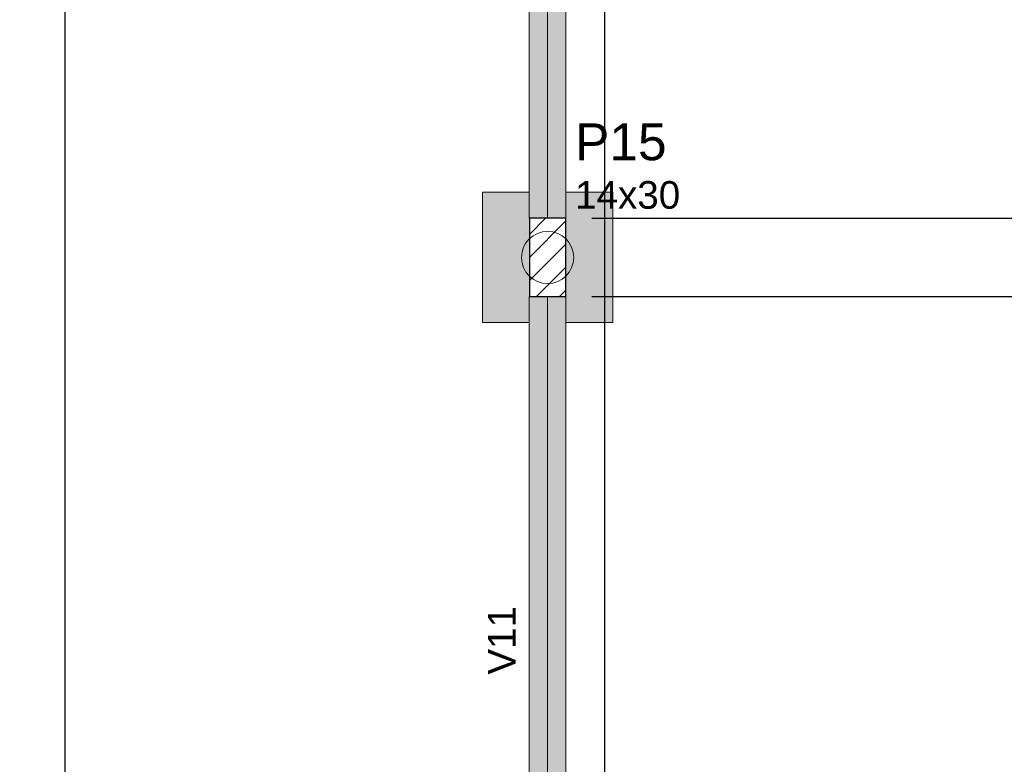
# Model space of a CAD drawing. Header units: millimetres. Extents: x 1434 to 2277, y -793 to -278.
# Tile 58 of 111: x 1690.3 to 1697.85, y -509.12 to -503.41. Entities that reach past the tile are written whole.
import ezdxf

# ---------------------------------------------------------------- set-up
doc = ezdxf.new("R2010")
doc.units = ezdxf.units.MM
for name, color, linetype, lineweight in [('FO-Cotas', 5, 'Continuous', 5), ('FO-Eixos', 5, 'Continuous', 5), ('FO-Estacas dos blocos', 1, 'Continuous', 20), ('FO-Hachura dos blocos', 43, 'Continuous', 5), ('FO-Hachura pilar que passa', 19, 'Continuous', 5), ('FO-Hachura viga', 43, 'Continuous', 5), ('FO-Pilares', 4, 'Continuous', 30), ('FO-Seção das fundações', 9, 'Continuous', 5), ('FO-Textos das vigas', 7, 'Continuous', 5), ('FO-Textos dos pilares', 7, 'Continuous', 5), ('FO-Vigas', 1, 'Continuous', 20)]:
    doc.layers.add(name, color=color, linetype=linetype, lineweight=lineweight)
doc.styles.add('ARIAL', font='arial.ttf')
doc.styles.get("Standard").update_dxf_attribs({"font": 'arial.ttf'})
doc.dimstyles.new('UM_50.000000', dxfattribs={"dimtxt": 0.18, "dimasz": 0.1, "dimexe": 0.1, "dimexo": 0.2, "dimgap": 0, "dimtad": 1, "dimtih": 1, "dimtoh": 1, "dimdec": 1, "dimlfac": 50, "dimzin": 0, "dimdsep": 46, "dimtxsty": 'Standard', "dimcen": 0.09, "dimdle": 0.1, "dimadec": 1, "dimazin": 2, "dimtfac": 1, "dimtdec": 4, "dimtofl": 0, "dimtmove": 0, "dimatfit": 3, "dimfxl": 1, "dimtolj": 1, "dimarcsym": 0})

# ---------------------------------------------------------------- blocks, each defined once
blk = doc.blocks.new('_Oblique')
at = {"color": 0, "linetype": 'ByBlock', "lineweight": -2}
blk.add_line((-0.5, -0.5), (0.5, 0.5), dxfattribs=at)
blk = doc.blocks.new('*D181')
at = {"layer": 'FO-Cotas', "color": 0, "lineweight": -2, "transparency": 16777216}
for p, q in [((1698.8209, -510.8998), (1698.8209, -505.4298)), ((1694.6881, -505.5298), (1698.9209, -505.5298)), ((1695.4181, -510.7998), (1698.9209, -510.7998))]:
    blk.add_line(p, q, dxfattribs=at)
at = {"layer": 'FO-Cotas', "color": 0, "lineweight": -2, "transparency": 16777216, "xscale": 0.1, "yscale": 0.1, "zscale": 0.1}
for p, rotation in [((1698.8209, -505.5298), 90), ((1698.8209, -510.7998), 270)]:
    blk.add_blockref('_Oblique', p, dxfattribs=dict(at, rotation=rotation))
at = {"layer": 'FO-Cotas', "color": 7, "transparency": 16777216, "insert": (1698.6091, -508.1648), "char_height": 0.2118, "attachment_point": 5, "rotation": 90, "style": 'ARIAL'}
blk.add_mtext('\\A1;263.5', dxfattribs=at)
blk = doc.blocks.new('*D182')
at = {"layer": 'FO-Cotas', "color": 0, "lineweight": -2, "transparency": 16777216}
for p, q in [((1698.8209, -505.6298), (1698.8209, -504.8298)), ((1694.6881, -504.9298), (1698.9209, -504.9298)), ((1694.6881, -505.5298), (1698.9209, -505.5298))]:
    blk.add_line(p, q, dxfattribs=at)
at = {"layer": 'FO-Cotas', "color": 0, "lineweight": -2, "transparency": 16777216, "xscale": 0.1, "yscale": 0.1, "zscale": 0.1}
for p, rotation in [((1698.8209, -504.9298), 90), ((1698.8209, -505.5298), 270)]:
    blk.add_blockref('_Oblique', p, dxfattribs=dict(at, rotation=rotation))
at = {"layer": 'FO-Cotas', "color": 7, "transparency": 16777216, "insert": (1698.6091, -505.2298), "char_height": 0.2118, "attachment_point": 5, "rotation": 90, "style": 'ARIAL'}
blk.add_mtext('\\A1;30', dxfattribs=at)
blk = doc.blocks.new('*D183')
at = {"layer": 'FO-Cotas', "color": 0, "lineweight": -2, "transparency": 16777216}
for p, q in [((1698.8209, -505.0298), (1698.8209, -500.0794)), ((1694.6881, -500.1794), (1698.9209, -500.1794)), ((1694.6881, -504.9298), (1698.9209, -504.9298))]:
    blk.add_line(p, q, dxfattribs=at)
at = {"layer": 'FO-Cotas', "color": 0, "lineweight": -2, "transparency": 16777216, "xscale": 0.1, "yscale": 0.1, "zscale": 0.1}
for p, rotation in [((1698.8209, -500.1794), 90), ((1698.8209, -504.9298), 270)]:
    blk.add_blockref('_Oblique', p, dxfattribs=dict(at, rotation=rotation))
at = {"layer": 'FO-Cotas', "color": 7, "transparency": 16777216, "insert": (1698.6091, -502.5546), "char_height": 0.2118, "attachment_point": 5, "rotation": 90, "style": 'ARIAL'}
blk.add_mtext('\\A1;237.5', dxfattribs=at)
blk = doc.blocks.new('*D190')
at = {"layer": 'FO-Cotas', "color": 0, "lineweight": -2, "transparency": 16777216}
for p, q in [((1699.3504, -515.9598), (1699.3504, -485.8198)), ((1695.4181, -485.9198), (1699.4504, -485.9198)), ((1696.1989, -515.8598), (1699.4504, -515.8598))]:
    blk.add_line(p, q, dxfattribs=at)
at = {"layer": 'FO-Cotas', "color": 0, "lineweight": -2, "transparency": 16777216, "xscale": 0.1, "yscale": 0.1, "zscale": 0.1}
for p, rotation in [((1699.3504, -485.9198), 90), ((1699.3504, -515.8598), 270)]:
    blk.add_blockref('_Oblique', p, dxfattribs=dict(at, rotation=rotation))
at = {"layer": 'FO-Cotas', "color": 7, "transparency": 16777216, "insert": (1699.1386, -500.8898), "char_height": 0.2118, "attachment_point": 5, "rotation": 90, "style": 'ARIAL'}
blk.add_mtext('\\A1;1497', dxfattribs=at)
blk = doc.blocks.new('*D220')
at = {"layer": 'FO-Cotas', "color": 0, "lineweight": -2, "transparency": 16777216}
for p, q in [((1690.6487, -511.6598), (1690.6487, -493.4494)), ((1690.8487, -493.5494), (1690.7487, -493.5494)), ((1690.8487, -511.5598), (1690.7487, -511.5598))]:
    blk.add_line(p, q, dxfattribs=at)
at = {"layer": 'FO-Cotas', "color": 0, "lineweight": -2, "transparency": 16777216, "xscale": 0.1, "yscale": 0.1, "zscale": 0.1}
for p, rotation in [((1690.6487, -493.5494), 90), ((1690.6487, -511.5598), 270)]:
    blk.add_blockref('_Oblique', p, dxfattribs=dict(at, rotation=rotation))
at = {"layer": 'FO-Cotas', "color": 7, "transparency": 16777216, "insert": (1690.4369, -502.5546), "char_height": 0.2118, "attachment_point": 5, "rotation": 90, "style": 'ARIAL'}
blk.add_mtext('\\A1;900.5', dxfattribs=at)
blk = doc.blocks.new('*D228')
at = {"layer": 'FO-Cotas', "color": 0, "lineweight": -2, "transparency": 16777216}
for p, q in [((1694.7881, -510.8998), (1694.7881, -486.7798)), ((1694.9881, -486.8798), (1694.8881, -486.8798)), ((1694.9881, -510.7998), (1694.8881, -510.7998))]:
    blk.add_line(p, q, dxfattribs=at)
at = {"layer": 'FO-Cotas', "color": 0, "lineweight": -2, "transparency": 16777216, "xscale": 0.1, "yscale": 0.1, "zscale": 0.1}
for p, rotation in [((1694.7881, -486.8798), 90), ((1694.7881, -510.7998), 270)]:
    blk.add_blockref('_Oblique', p, dxfattribs=dict(at, rotation=rotation))
at = {"layer": 'FO-Cotas', "color": 7, "transparency": 16777216, "insert": (1694.5763, -498.8398), "char_height": 0.2118, "attachment_point": 5, "rotation": 90, "style": 'ARIAL'}
blk.add_mtext('\\A1;1196', dxfattribs=at)

msp = doc.modelspace()

# ---------------------------------------------------------------- hatches: boundary and pattern name
at = {"layer": 'FO-Estacas dos blocos', "linetype": 'Continuous'}
h = msp.add_hatch(color=256, dxfattribs=at)
h.paths.add_polyline_path([(1694.5412, -505.178), (1694.5213, -505.1298), (1694.4895, -505.0884), (1694.4481, -505.0566), (1694.3998, -505.0366), (1694.3481, -505.0298), (1694.2963, -505.0366), (1694.2481, -505.0566), (1694.2066, -505.0884), (1694.1749, -505.1298), (1694.1549, -505.178), (1694.1481, -505.2298), (1694.1549, -505.2816), (1694.1749, -505.3298), (1694.2066, -505.3712), (1694.2481, -505.403), (1694.2963, -505.423), (1694.3481, -505.4298), (1694.3998, -505.423), (1694.4481, -505.403), (1694.4895, -505.3712), (1694.5213, -505.3298), (1694.5412, -505.2816), (1694.5481, -505.2298), (1694.5412, -505.178)])
h.paths.add_polyline_path([(1694.3998, -505.423), (1694.4481, -505.403), (1694.4881, -505.3723), (1694.4881, -505.0873), (1694.4481, -505.0566), (1694.3998, -505.0366), (1694.3481, -505.0298), (1694.2963, -505.0366), (1694.2481, -505.0566), (1694.2081, -505.0873), (1694.2081, -505.3723), (1694.2481, -505.403), (1694.2963, -505.423), (1694.3481, -505.4298), (1694.3998, -505.423)], flags=0)
at = {"layer": 'FO-Hachura dos blocos', "linetype": 'Continuous'}
h = msp.add_hatch(color=256, dxfattribs=at)
h.paths.add_polyline_path([(1693.8481, -504.7298), (1693.8481, -505.7298), (1694.8481, -505.7298), (1694.8481, -504.7298), (1693.8481, -504.7298)])
h.paths.add_polyline_path([(1694.2081, -505.0873), (1694.2066, -505.0884), (1694.1749, -505.1298), (1694.1549, -505.178), (1694.1481, -505.2298), (1694.1549, -505.2816), (1694.1749, -505.3298), (1694.2066, -505.3712), (1694.2081, -505.3723), (1694.2081, -505.5298), (1694.2079, -505.5298), (1694.2079, -505.7298), (1694.4879, -505.7298), (1694.4879, -505.5298), (1694.4881, -505.5298), (1694.4881, -505.3723), (1694.4895, -505.3712), (1694.5213, -505.3298), (1694.5412, -505.2816), (1694.5481, -505.2298), (1694.5412, -505.178), (1694.5213, -505.1298), (1694.4895, -505.0884), (1694.4881, -505.0873), (1694.4881, -504.9298), (1694.4879, -504.9298), (1694.4879, -504.7298), (1694.2079, -504.7298), (1694.2079, -504.9298), (1694.2081, -504.9298), (1694.2081, -505.0873)], flags=0)
at = {"layer": 'FO-Hachura pilar que passa', "linetype": 'Continuous'}
h = msp.add_hatch(dxfattribs=at)
h.set_pattern_fill('ANSI31', color=256, style=0)
h.set_pattern_definition([(45, (1664.26426, -517.31979), (-0.08838835, 0.08838835), [])])
h.paths.add_polyline_path([(1694.2081, -505.5298), (1694.3481, -505.5298), (1694.4881, -505.5298), (1694.4881, -505.2298), (1694.4881, -504.9298), (1694.3481, -504.9298), (1694.2081, -504.9298), (1694.2081, -505.2298)])
at = {"layer": 'FO-Hachura viga', "linetype": 'Continuous'}
for points in [[(1694.4879, -500.1796), (1694.4879, -500.1796), (1694.2079, -500.1796), (1694.2079, -504.9298), (1694.4879, -504.9298), (1694.4879, -500.1796)], [(1694.4879, -510.7998), (1694.4879, -510.7998), (1694.4879, -505.5298), (1694.2079, -505.5298), (1694.2079, -510.9398), (1694.3479, -510.9398), (1694.4879, -510.7998)]]:
    msp.add_hatch(color=256, dxfattribs=at).paths.add_polyline_path(points)

# ---------------------------------------------------------------- linework, layer by layer
at = {"layer": 'FO-Eixos'}
for p, q in [((1694.3479, -504.9298), (1694.3479, -500.1794)), ((1694.3479, -510.9398), (1694.3479, -505.5298))]:
    msp.add_line(p, q, dxfattribs=at)
at = {"layer": 'FO-Estacas dos blocos'}
msp.add_circle((1694.3481, -505.2298), 0.2, dxfattribs=at)
at = {"layer": 'FO-Pilares'}
msp.add_lwpolyline([(1694.2081, -505.5298), (1694.3481, -505.5298), (1694.4881, -505.5298), (1694.4881, -505.2298), (1694.4881, -504.9298), (1694.3481, -504.9298), (1694.2081, -504.9298), (1694.2081, -505.2298), (1694.2081, -505.5298)], close=True, dxfattribs=at)
at = {"layer": 'FO-Seção das fundações'}
for points in [[(1693.8481, -504.7298), (1693.8481, -505.7298)], [(1693.8481, -504.7298), (1694.2079, -504.7298)], [(1694.4879, -504.7298), (1694.8481, -504.7298)], [(1694.8481, -505.7298), (1694.8481, -504.7298)], [(1694.2079, -505.7298), (1693.8481, -505.7298)], [(1694.8481, -505.7298), (1694.4879, -505.7298)]]:
    msp.add_lwpolyline(points, dxfattribs=at)
at = {"layer": 'FO-Vigas'}
for p, q in [((1694.2079, -504.9298), (1694.2079, -500.1794)), ((1694.4879, -504.9298), (1694.4879, -500.1794)), ((1694.2079, -510.9398), (1694.2079, -505.5298)), ((1694.4879, -510.7998), (1694.4879, -505.5298))]:
    msp.add_line(p, q, dxfattribs=at)

# ---------------------------------------------------------------- texts
at = {"layer": 'FO-Textos das vigas', "insert": (1694.102, -508.1648), "char_height": 0.2118, "width": 1.051624, "attachment_point": 8, "rotation": 90, "line_spacing_factor": 0.798, "style": 'ARIAL'}
msp.add_mtext('V11', dxfattribs=at)
at = {"layer": 'FO-Textos dos pilares', "attachment_point": 7, "line_spacing_factor": 0.798, "style": 'ARIAL'}
for s, insert, char_height, width in [('P15', (1694.5587, -504.4885), 0.2824, 1.408779), ('14x30', (1694.5587, -504.8592), 0.2118, 1.604807)]:
    msp.add_mtext(s, dxfattribs=dict(at, insert=insert, char_height=char_height, width=width))

# ---------------------------------------------------------------- dimensions: what is measured, and where the dimension line sits
at = {"layer": 'FO-Cotas'}
for base, p1, p2, picture, middle in [((1699.3504, -485.9198), (1695.9989, -515.8598), (1695.2181, -485.9198), '*D190', (1699.1386, -500.8898)), ((1694.7881, -486.8798), (1694.7881, -510.7998), (1694.7881, -486.8798), '*D228', (1694.5763, -498.8398)), ((1690.6487, -493.5494), (1690.6487, -511.5598), (1690.6487, -493.5494), '*D220', (1690.4369, -502.5546)), ((1698.8209, -500.1794), (1694.4881, -504.9298), (1694.4881, -500.1794), '*D183', (1698.6091, -502.5546)), ((1698.8209, -504.9298), (1694.4881, -505.5298), (1694.4881, -504.9298), '*D182', (1698.6091, -505.2298)), ((1698.8209, -505.5298), (1695.2181, -510.7998), (1694.4881, -505.5298), '*D181', (1698.6091, -508.1648))]:
    dim = msp.add_linear_dim(base=base, p1=p1, p2=p2, angle=90, dimstyle='UM_50.000000', override={"dimtxt": 0.2118, "dimasz": 0.1, "dimexe": 0.1, "dimexo": 0.2, "dimtad": 1, "dimtih": 0, "dimtoh": 0, "dimdec": 1, "dimlfac": 50, "dimzin": 8, "dimtxsty": 'ARIAL', "dimblk": 'Oblique', "dimblk1": 'Oblique', "dimblk2": 'Oblique', "dimsah": 1, "dimdle": 0.1, "dimse1": 0, "dimse2": 0, "dimclrt": 7, "dimadec": 1, "dimazin": 3, "dimtmove": 2, "dimldrblk": 'Oblique'}, dxfattribs=at)
    dim.commit()
    dim.dimension.update_dxf_attribs({"geometry": picture, "text_midpoint": middle, "dimtype": 160, "text_rotation": 90})

doc.saveas('drawing.dxf')
